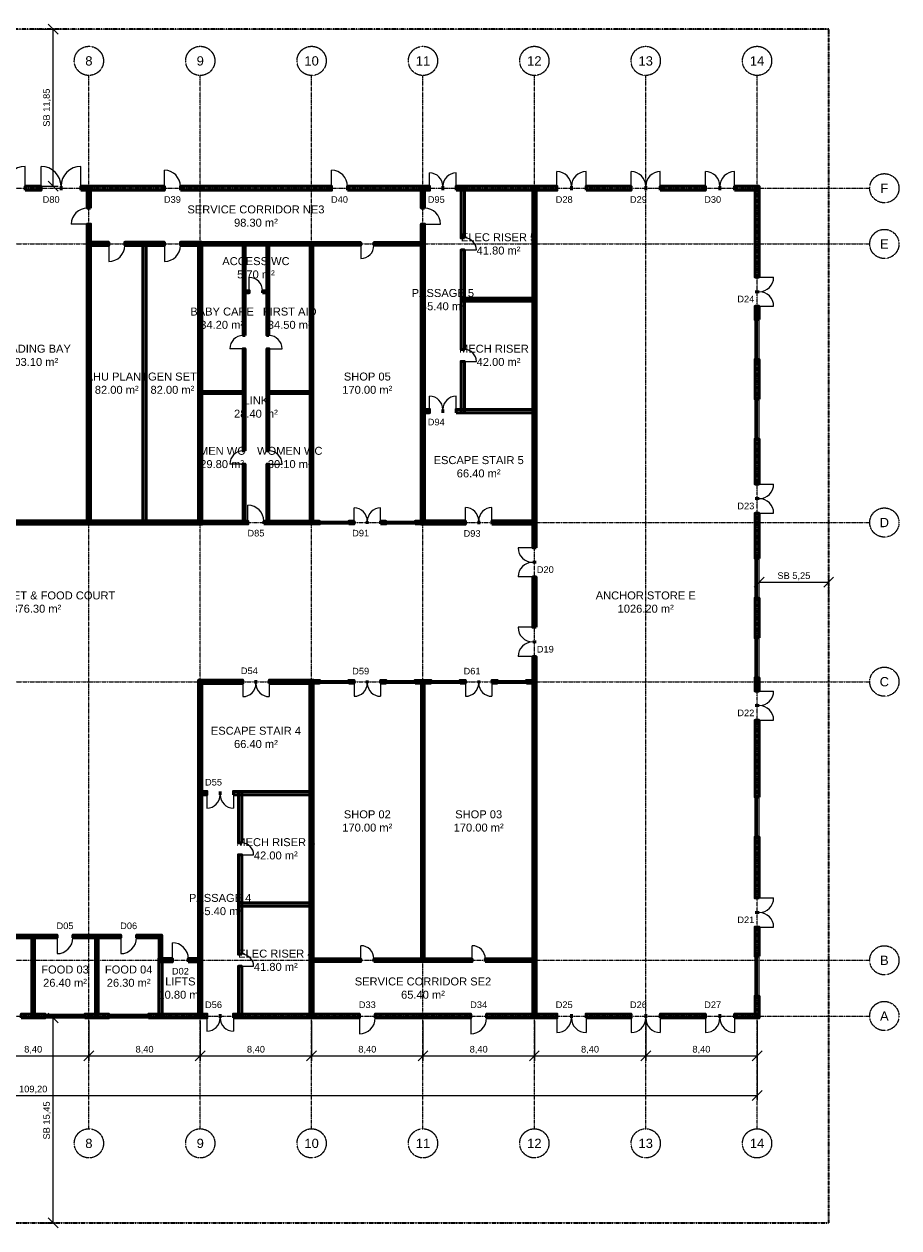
# Model space of a CAD drawing. Header units: millimetres. Extents: x -5300 to 125300, y -375 to 90375.
# Tile 2 of 2: x 59310 to 125300, y -375 to 90375. Entities that reach past the tile are written whole.
import ezdxf
from ezdxf.enums import TextEntityAlignment as Align

# ---------------------------------------------------------------- set-up
doc = ezdxf.new("R2010")
doc.units = ezdxf.units.MM
doc.linetypes.add('CENTER', pattern=[5.08, 3.175, -0.635, 0.635, -0.635])
doc.linetypes.add('PHANTOM', pattern=[6.35, 3.175, -0.635, 0.635, -0.635, 0.635, -0.635])
for name, color, linetype, lineweight in [('A-ACHSEN', 1, 'CENTER', 13), ('A-FENSTER', 5, 'Continuous', 25), ('A-LAGEPLAN-GRENZE', 1, 'PHANTOM', 35), ('A-MASS', 1, 'Continuous', 18), ('A-OEFFNUNG-NR', 2, 'Continuous', 18), ('A-RAUM-STEMPEL', 2, 'Continuous', 18), ('A-SCHRAFFUR', 8, 'Continuous', 9), ('A-TUER', 3, 'Continuous', 25), ('A-WAND-TRAG', 7, 'Continuous', 50)]:
    doc.layers.add(name, color=color, linetype=linetype, lineweight=lineweight)
doc.styles.add('DE-ARIAL', font='arial.ttf')
doc.dimstyles.new('DE-100-M', dxfattribs={"dimscale": 250, "dimtxt": 2, "dimasz": 1.5, "dimexe": 1.5, "dimexo": 1.5, "dimgap": 0.8, "dimtad": 1, "dimlfac": 0.001, "dimzin": 0, "dimtxsty": 'DE-ARIAL', "dimtsz": 1.5, "dimcen": 2.5, "dimclrd": 256, "dimclre": 256, "dimclrt": 256, "dimazin": 3, "dimtfac": 1, "dimtmove": 0, "dimatfit": 3})

msp = doc.modelspace()

# ---------------------------------------------------------------- hatches: boundary and pattern name
at = {"layer": 'A-SCHRAFFUR'}
for points in [[(59400, 77850), (60600, 77850), (60600, 78150), (59400, 78150)], [(63600, 77850), (69900, 77850), (69900, 78150), (63600, 78150)], [(64325, 76500), (64325, 78125), (64075, 78125), (64075, 76500)], [(71100, 77850), (82500, 77850), (82500, 78150), (71100, 78150)], [(83700, 77850), (89900, 77850), (89900, 78150), (83700, 78150)], [(89525, 76500), (89525, 78125), (89275, 78125), (89275, 76500)], [(91900, 77850), (99500, 77850), (99500, 78150), (91900, 78150)], [(92525, 74250), (92525, 78125), (92275, 78125), (92275, 74250)], [(97925, 50900), (97925, 78125), (97675, 78125), (97675, 50900)], [(101700, 77850), (105100, 77850), (105100, 78150), (101700, 78150)], [(107300, 77850), (110700, 77850), (110700, 78150), (107300, 78150)], [(112900, 77850), (114750, 77850), (114750, 78150), (112900, 78150)], [(114750, 71300), (114750, 78150), (114450, 78150), (114450, 71300)], [(64325, 52675), (64325, 75300), (64075, 75300), (64075, 52675)], [(89525, 52675), (89525, 75300), (89275, 75300), (89275, 52675)], [(64075, 73675), (65700, 73675), (65700, 73925), (64075, 73925)], [(66900, 73675), (69900, 73675), (69900, 73925), (66900, 73925)], [(68525, 52675), (68525, 73925), (68275, 73925), (68275, 52675)], [(71100, 73675), (72725, 73675), (72725, 73925), (71100, 73925)], [(72725, 52675), (72725, 73925), (72475, 73925), (72475, 52675)], [(72500, 73700), (84700, 73700), (84700, 73900), (72500, 73900)], [(75975, 66900), (75975, 73875), (75825, 73875), (75825, 66900)], [(77775, 66900), (77775, 73875), (77625, 73875), (77625, 66900)], [(81100, 52700), (81100, 73900), (80900, 73900), (80900, 52700)], [(85700, 73700), (89500, 73700), (89500, 73900), (85700, 73900)], [(92525, 65850), (92525, 73350), (92275, 73350), (92275, 65850)], [(75825, 70125), (76300, 70125), (76300, 70275), (75825, 70275)], [(77300, 70125), (77775, 70125), (77775, 70275), (77300, 70275)], [(92275, 69475), (97925, 69475), (97925, 69725), (92275, 69725)], [(114750, 68100), (114750, 69100), (114450, 69100), (114450, 68100)], [(75975, 58200), (75975, 65900), (75825, 65900), (75825, 58200)], [(77775, 58200), (77775, 65900), (77625, 65900), (77625, 58200)], [(92525, 61075), (92525, 64950), (92275, 64950), (92275, 61075)], [(114750, 62100), (114750, 65100), (114450, 65100), (114450, 62100)], [(72525, 62525), (75975, 62525), (75975, 62675), (72525, 62675)], [(77625, 62525), (81075, 62525), (81075, 62675), (77625, 62675)], [(89275, 61075), (89900, 61075), (89900, 61325), (89275, 61325)], [(91900, 61075), (97925, 61075), (97925, 61325), (91900, 61325)], [(114750, 55700), (114750, 59100), (114450, 59100), (114450, 55700)], [(75975, 52725), (75975, 57200), (75825, 57200), (75825, 52725)], [(77775, 52725), (77775, 57200), (77625, 57200), (77625, 52725)], [(47275, 52675), (72725, 52675), (72725, 52925), (47275, 52925)], [(72500, 52700), (76200, 52700), (76200, 52900), (72500, 52900)], [(77400, 52700), (81600, 52700), (81600, 52900), (77400, 52900)], [(83800, 52700), (84200, 52700), (84200, 52900), (83800, 52900)], [(86200, 52700), (86600, 52700), (86600, 52900), (86200, 52900)], [(88800, 52700), (89500, 52700), (89500, 52900), (88800, 52900)], [(89275, 52675), (92600, 52675), (92600, 52925), (89275, 52925)], [(94600, 52675), (97925, 52675), (97925, 52925), (94600, 52925)], [(114750, 50100), (114750, 53500), (114450, 53500), (114450, 50100)], [(97925, 44900), (97925, 48700), (97675, 48700), (97675, 44900)], [(114750, 44100), (114750, 47100), (114450, 47100), (114450, 44100)], [(97925, 15475), (97925, 42700), (97675, 42700), (97675, 15475)], [(72475, 40675), (75800, 40675), (75800, 40925), (72475, 40925)], [(72725, 15475), (72725, 40925), (72475, 40925), (72475, 15475)], [(77800, 40675), (81125, 40675), (81125, 40925), (77800, 40925)], [(81125, 15475), (81125, 40925), (80875, 40925), (80875, 15475)], [(80900, 40700), (81600, 40700), (81600, 40900), (80900, 40900)], [(83800, 40700), (84200, 40700), (84200, 40900), (83800, 40900)], [(86200, 40700), (86600, 40700), (86600, 40900), (86200, 40900)], [(88800, 40700), (90000, 40700), (90000, 40900), (88800, 40900)], [(89500, 19700), (89500, 40900), (89300, 40900), (89300, 19700)], [(92200, 40700), (92600, 40700), (92600, 40900), (92200, 40900)], [(94600, 40700), (95000, 40700), (95000, 40900), (94600, 40900)], [(97200, 40700), (97900, 40700), (97900, 40900), (97200, 40900)], [(114750, 40100), (114750, 41100), (114450, 41100), (114450, 40100)], [(114750, 32100), (114750, 37900), (114450, 37900), (114450, 32100)], [(72475, 32275), (73100, 32275), (73100, 32525), (72475, 32525)], [(75100, 32275), (81125, 32275), (81125, 32525), (75100, 32525)], [(75725, 28650), (75725, 32525), (75475, 32525), (75475, 28650)], [(114750, 24500), (114750, 29100), (114450, 29100), (114450, 24500)], [(75725, 20250), (75725, 27750), (75475, 27750), (75475, 20250)], [(75475, 23875), (81125, 23875), (81125, 24125), (75475, 24125)], [(114750, 20100), (114750, 22300), (114450, 22300), (114450, 20100)], [(58200, 21500), (61800, 21500), (61800, 21700), (58200, 21700)], [(60100, 15500), (60100, 21700), (59900, 21700), (59900, 15500)], [(63000, 21500), (66600, 21500), (66600, 21700), (63000, 21700)], [(64900, 15500), (64900, 21700), (64700, 21700), (64700, 15500)], [(67800, 21500), (69700, 21500), (69700, 21700), (67800, 21700)], [(69700, 19700), (69700, 21700), (69500, 21700), (69500, 19700)], [(69475, 19675), (70500, 19675), (70500, 19925), (69475, 19925)], [(69725, 15475), (69725, 19925), (69475, 19925), (69475, 15475)], [(71700, 19675), (72725, 19675), (72725, 19925), (71700, 19925)], [(75725, 15475), (75725, 19350), (75475, 19350), (75475, 15475)], [(80900, 19700), (84700, 19700), (84700, 19900), (80900, 19900)], [(85700, 19700), (93100, 19700), (93100, 19900), (85700, 19900)], [(94100, 19700), (97900, 19700), (97900, 19900), (94100, 19900)], [(114750, 15450), (114750, 17100), (114450, 17100), (114450, 15450)], [(59100, 15450), (60900, 15450), (60900, 15750), (59100, 15750)], [(63900, 15450), (65700, 15450), (65700, 15750), (63900, 15750)], [(68700, 15450), (73100, 15450), (73100, 15750), (68700, 15750)], [(75100, 15450), (84600, 15450), (84600, 15750), (75100, 15750)], [(85800, 15450), (93000, 15450), (93000, 15750), (85800, 15750)], [(94200, 15450), (99500, 15450), (99500, 15750), (94200, 15750)], [(101700, 15450), (105100, 15450), (105100, 15750), (101700, 15750)], [(107300, 15450), (110700, 15450), (110700, 15750), (107300, 15750)], [(112900, 15450), (114750, 15450), (114750, 15750), (112900, 15750)]]:
    msp.add_hatch(color=256, dxfattribs=at).paths.add_polyline_path(points)

# ---------------------------------------------------------------- linework, layer by layer
at = {"layer": 'A-ACHSEN'}
for p, q in [((64200, 7100), (64200, 86500)), ((72600, 7100), (72600, 86500)), ((81000, 7100), (81000, 86500)), ((89400, 7100), (89400, 86500)), ((97800, 7100), (97800, 86500)), ((106200, 7100), (106200, 86500)), ((114600, 7100), (114600, 86500)), ((-3100, 78000), (123100, 78000)), ((-3100, 73800), (123100, 73800)), ((-3100, 52800), (123100, 52800)), ((-3100, 40800), (123100, 40800)), ((-3100, 19800), (123100, 19800)), ((-3100, 15600), (123100, 15600))]:
    msp.add_line(p, q, dxfattribs=at)
for centre in [(64200, 87600), (72600, 87600), (81000, 87600), (89400, 87600), (97800, 87600), (106200, 87600), (114600, 87600), (124200, 78000), (124200, 73800), (124200, 52800), (124200, 40800), (124200, 19800), (124200, 15600), (64200, 6000), (72600, 6000), (81000, 6000), (89400, 6000), (97800, 6000), (106200, 6000), (114600, 6000)]:
    msp.add_circle(centre, 1100, dxfattribs=at)
at = {"layer": 'A-FENSTER'}
for p, q in [((114450, 65100), (114450, 68100)), ((114562.5, 65100), (114562.5, 68100)), ((114637.5, 65100), (114637.5, 68100)), ((114750, 65100), (114750, 68100)), ((114450, 59100), (114450, 62100)), ((114562.5, 59100), (114562.5, 62100)), ((114637.5, 59100), (114637.5, 62100)), ((114750, 59100), (114750, 62100)), ((81600, 52900), (83800, 52900)), ((81600, 52825), (83800, 52825)), ((81600, 52775), (83800, 52775)), ((81600, 52700), (83800, 52700)), ((86600, 52900), (88800, 52900)), ((86600, 52825), (88800, 52825)), ((86600, 52775), (88800, 52775)), ((86600, 52700), (88800, 52700)), ((114450, 47100), (114450, 50100)), ((114562.5, 47100), (114562.5, 50100)), ((114637.5, 47100), (114637.5, 50100)), ((114750, 47100), (114750, 50100)), ((114450, 41100), (114450, 44100)), ((114562.5, 41100), (114562.5, 44100)), ((114637.5, 41100), (114637.5, 44100)), ((114750, 41100), (114750, 44100)), ((81600, 40900), (83800, 40900)), ((86600, 40900), (88800, 40900)), ((90000, 40900), (92200, 40900)), ((95000, 40900), (97200, 40900)), ((81600, 40825), (83800, 40825)), ((81600, 40775), (83800, 40775)), ((81600, 40700), (83800, 40700)), ((86600, 40825), (88800, 40825)), ((86600, 40775), (88800, 40775)), ((86600, 40700), (88800, 40700)), ((90000, 40825), (92200, 40825)), ((90000, 40775), (92200, 40775)), ((90000, 40700), (92200, 40700)), ((95000, 40825), (97200, 40825)), ((95000, 40775), (97200, 40775)), ((95000, 40700), (97200, 40700)), ((114450, 29100), (114450, 32100)), ((114562.5, 29100), (114562.5, 32100)), ((114637.5, 29100), (114637.5, 32100)), ((114750, 29100), (114750, 32100)), ((114450, 17100), (114450, 20100)), ((114562.5, 17100), (114562.5, 20100)), ((114637.5, 17100), (114637.5, 20100)), ((114750, 17100), (114750, 20100)), ((60900, 15750), (63900, 15750)), ((60900, 15637.5), (63900, 15637.5)), ((60900, 15562.5), (63900, 15562.5)), ((60900, 15450), (63900, 15450)), ((65700, 15750), (68700, 15750)), ((65700, 15637.5), (68700, 15637.5)), ((65700, 15562.5), (68700, 15562.5)), ((65700, 15450), (68700, 15450))]:
    msp.add_line(p, q, dxfattribs=at)
at = {"layer": 'A-LAGEPLAN-GRENZE'}
msp.add_lwpolyline([(0, 0), (120000, 0), (120000, 90000), (0, 90000)], close=True, dxfattribs=at)
at = {"layer": 'A-TUER'}
for p, q in [((59400, 78150), (59400, 79650)), ((60600, 78150), (60600, 79650)), ((63600, 78150), (63600, 79650)), ((69900, 78150), (69900, 79350)), ((82500, 78150), (82500, 79350)), ((89900, 78150), (89900, 79150)), ((91900, 78150), (91900, 79150)), ((99500, 78150), (99500, 79250)), ((101700, 78150), (101700, 79250)), ((105100, 78150), (105100, 79250)), ((107300, 78150), (107300, 79250)), ((110700, 78150), (110700, 79250)), ((112900, 78150), (112900, 79250)), ((64075, 75300), (62875, 75300)), ((89525, 75300), (90725, 75300)), ((65700, 73675), (65700, 72475)), ((69900, 73675), (69900, 72475)), ((84700, 73700), (84700, 72700)), ((92525, 73350), (93425, 73350)), ((76300, 70275), (76300, 71275)), ((114750, 71300), (115850, 71300)), ((114750, 69100), (115850, 69100)), ((75825, 65900), (74825, 65900)), ((77775, 65900), (78775, 65900)), ((92525, 64950), (93425, 64950)), ((89900, 61325), (89900, 62325)), ((91900, 61325), (91900, 62325)), ((75825, 57200), (74825, 57200)), ((77775, 57200), (78775, 57200)), ((114750, 55700), (115850, 55700)), ((76200, 52900), (76200, 54100)), ((84200, 52900), (84200, 53900)), ((86200, 52900), (86200, 53900)), ((92600, 52925), (92600, 53925)), ((94600, 52925), (94600, 53925)), ((114750, 53500), (115850, 53500)), ((97675, 50900), (96575, 50900)), ((97675, 48700), (96575, 48700)), ((97675, 44900), (96575, 44900)), ((97675, 42700), (96575, 42700)), ((75800, 40675), (75800, 39675)), ((77800, 40675), (77800, 39675)), ((84200, 40700), (84200, 39700)), ((86200, 40700), (86200, 39700)), ((92600, 40700), (92600, 39700)), ((94600, 40700), (94600, 39700)), ((114750, 40100), (115850, 40100)), ((114750, 37900), (115850, 37900)), ((73100, 32275), (73100, 31275)), ((75100, 32275), (75100, 31275)), ((75725, 27750), (76625, 27750)), ((114750, 24500), (115850, 24500)), ((114750, 22300), (115850, 22300)), ((61800, 21500), (61800, 20300)), ((66600, 21500), (66600, 20300)), ((70500, 19925), (70500, 21125)), ((84700, 19900), (84700, 20900)), ((93100, 19900), (93100, 20900)), ((75725, 19350), (76625, 19350)), ((73100, 15450), (73100, 14450)), ((75100, 15450), (75100, 14450)), ((84600, 15450), (84600, 14250)), ((93000, 15450), (93000, 14250)), ((99500, 15450), (99500, 14350)), ((101700, 15450), (101700, 14350)), ((105100, 15450), (105100, 14350)), ((107300, 15450), (107300, 14350)), ((110700, 15450), (110700, 14350)), ((112900, 15450), (112900, 14350))]:
    msp.add_line(p, q, dxfattribs=at)
for centre, radius, start, end in [((59400, 78150), 1500, 90, 180), ((60600, 78150), 1500, 0, 90), ((63600, 78150), 1500, 90, 180), ((69900, 78150), 1200, 0, 90), ((82500, 78150), 1200, 0, 90), ((89900, 78150), 1000, 0, 90), ((91900, 78150), 1000, 90, 180), ((99500, 78150), 1100, 0, 90), ((101700, 78150), 1100, 90, 180), ((105100, 78150), 1100, 0, 90), ((107300, 78150), 1100, 90, 180), ((110700, 78150), 1100, 0, 90), ((112900, 78150), 1100, 90, 180), ((64075, 75300), 1200, 90, 180), ((89525, 75300), 1200, 0, 90), ((65700, 73675), 1200, -90, 0), ((69900, 73675), 1200, -90, 0), ((84700, 73700), 1000, -90, 0), ((92525, 73350), 900, 0, 90), ((76300, 70275), 1000, 0, 90), ((114750, 71300), 1100, -90, 0), ((114750, 69100), 1100, 0, 90), ((75825, 65900), 1000, 90, 180), ((77775, 65900), 1000, 0, 90), ((92525, 64950), 900, 0, 90), ((89900, 61325), 1000, 0, 90), ((91900, 61325), 1000, 90, 180), ((75825, 57200), 1000, 90, 180), ((77775, 57200), 1000, 0, 90), ((114750, 55700), 1100, -90, 0), ((114750, 53500), 1100, 0, 90), ((76200, 52900), 1200, 0, 90), ((84200, 52900), 1000, 0, 90), ((86200, 52900), 1000, 90, 180), ((92600, 52925), 1000, 0, 90), ((94600, 52925), 1000, 90, 180), ((97675, 50900), 1100, 180, -90), ((97675, 48700), 1100, 90, 180), ((97675, 44900), 1100, 180, -90), ((97675, 42700), 1100, 90, 180), ((75800, 40675), 1000, -90, 0), ((77800, 40675), 1000, 180, -90), ((84200, 40700), 1000, -90, 0), ((86200, 40700), 1000, 180, -90), ((92600, 40700), 1000, -90, 0), ((94600, 40700), 1000, 180, -90), ((114750, 40100), 1100, -90, 0), ((114750, 37900), 1100, 0, 90), ((73100, 32275), 1000, -90, 0), ((75100, 32275), 1000, 180, -90), ((75725, 27750), 900, 0, 90), ((114750, 24500), 1100, -90, 0), ((114750, 22300), 1100, 0, 90), ((61800, 21500), 1200, -90, 0), ((66600, 21500), 1200, -90, 0), ((70500, 19925), 1200, 0, 90), ((84700, 19900), 1000, 0, 90), ((93100, 19900), 1000, 0, 90), ((75725, 19350), 900, 0, 90), ((73100, 15450), 1000, -90, 0), ((75100, 15450), 1000, 180, -90), ((84600, 15450), 1200, -90, 0), ((93000, 15450), 1200, -90, 0), ((99500, 15450), 1100, -90, 0), ((101700, 15450), 1100, 180, -90), ((105100, 15450), 1100, -90, 0), ((107300, 15450), 1100, 180, -90), ((110700, 15450), 1100, -90, 0), ((112900, 15450), 1100, 180, -90)]:
    msp.add_arc(centre, radius, start, end, dxfattribs=at)
at = {"layer": 'A-WAND-TRAG'}
for p, q in [((59400, 77850), (59400, 78150)), ((60600, 77850), (60600, 78150)), ((62100, 77850), (62100, 78150)), ((62100, 77850), (62100, 78150)), ((63600, 77850), (63600, 78150)), ((69900, 77850), (69900, 78150)), ((71100, 77850), (71100, 78150)), ((82500, 77850), (82500, 78150)), ((83700, 77850), (83700, 78150)), ((89900, 77850), (89900, 78150)), ((90900, 77850), (90900, 78150)), ((90900, 77850), (90900, 78150)), ((91900, 77850), (91900, 78150)), ((99500, 77850), (99500, 78150)), ((100600, 77850), (100600, 78150)), ((100600, 77850), (100600, 78150)), ((101700, 77850), (101700, 78150)), ((105100, 77850), (105100, 78150)), ((106200, 77850), (106200, 78150)), ((106200, 77850), (106200, 78150)), ((107300, 77850), (107300, 78150)), ((110700, 77850), (110700, 78150)), ((111800, 77850), (111800, 78150)), ((111800, 77850), (111800, 78150)), ((112900, 77850), (112900, 78150)), ((64325, 76500), (64075, 76500)), ((89525, 76500), (89275, 76500)), ((64325, 75300), (64075, 75300)), ((89525, 75300), (89275, 75300)), ((65700, 73675), (65700, 73925)), ((66900, 73675), (66900, 73925)), ((69900, 73675), (69900, 73925)), ((71100, 73675), (71100, 73925)), ((84700, 73700), (84700, 73900)), ((85700, 73700), (85700, 73900)), ((92525, 74250), (92275, 74250)), ((92525, 73350), (92275, 73350)), ((114750, 71300), (114450, 71300)), ((76300, 70125), (76300, 70275)), ((77300, 70125), (77300, 70275)), ((114750, 70200), (114450, 70200)), ((114750, 70200), (114450, 70200)), ((114750, 69100), (114450, 69100)), ((114750, 68100), (114450, 68100)), ((75975, 66900), (75825, 66900)), ((77775, 66900), (77625, 66900)), ((75975, 65900), (75825, 65900)), ((77775, 65900), (77625, 65900)), ((92525, 65850), (92275, 65850)), ((92525, 64950), (92275, 64950)), ((114750, 65100), (114450, 65100)), ((114750, 62100), (114450, 62100)), ((89900, 61075), (89900, 61325)), ((90900, 61075), (90900, 61325)), ((90900, 61075), (90900, 61325)), ((91900, 61075), (91900, 61325)), ((114750, 59100), (114450, 59100)), ((75975, 58200), (75825, 58200)), ((77775, 58200), (77625, 58200)), ((75975, 57200), (75825, 57200)), ((77775, 57200), (77625, 57200)), ((114750, 55700), (114450, 55700)), ((114750, 54600), (114450, 54600)), ((114750, 54600), (114450, 54600)), ((76200, 52700), (76200, 52900)), ((77400, 52700), (77400, 52900)), ((81600, 52700), (81600, 52900)), ((83800, 52700), (83800, 52900)), ((84200, 52700), (84200, 52900)), ((85200, 52700), (85200, 52900)), ((85200, 52700), (85200, 52900)), ((86200, 52700), (86200, 52900)), ((86600, 52700), (86600, 52900)), ((88800, 52700), (88800, 52900)), ((92600, 52675), (92600, 52925)), ((93600, 52675), (93600, 52925)), ((93600, 52675), (93600, 52925)), ((94600, 52675), (94600, 52925)), ((114750, 53500), (114450, 53500)), ((97925, 50900), (97675, 50900)), ((114750, 50100), (114450, 50100)), ((97925, 49800), (97675, 49800)), ((97925, 49800), (97675, 49800)), ((97925, 48700), (97675, 48700)), ((114750, 47100), (114450, 47100)), ((97925, 44900), (97675, 44900)), ((97925, 43800), (97675, 43800)), ((97925, 43800), (97675, 43800)), ((114750, 44100), (114450, 44100)), ((97925, 42700), (97675, 42700)), ((75800, 40675), (75800, 40925)), ((76800, 40675), (76800, 40925)), ((76800, 40675), (76800, 40925)), ((77800, 40675), (77800, 40925)), ((81600, 40700), (81600, 40900)), ((83800, 40700), (83800, 40900)), ((84200, 40700), (84200, 40900)), ((85200, 40700), (85200, 40900)), ((85200, 40700), (85200, 40900)), ((86200, 40700), (86200, 40900)), ((86600, 40700), (86600, 40900)), ((88800, 40700), (88800, 40900)), ((90000, 40700), (90000, 40900)), ((92200, 40700), (92200, 40900)), ((92600, 40700), (92600, 40900)), ((93600, 40700), (93600, 40900)), ((93600, 40700), (93600, 40900)), ((94600, 40700), (94600, 40900)), ((95000, 40700), (95000, 40900)), ((97200, 40700), (97200, 40900)), ((114750, 41100), (114450, 41100)), ((114750, 40100), (114450, 40100)), ((114750, 39000), (114450, 39000)), ((114750, 39000), (114450, 39000)), ((114750, 37900), (114450, 37900)), ((73100, 32275), (73100, 32525)), ((74100, 32275), (74100, 32525)), ((74100, 32275), (74100, 32525)), ((75100, 32275), (75100, 32525)), ((114750, 32100), (114450, 32100)), ((114750, 29100), (114450, 29100)), ((75725, 28650), (75475, 28650)), ((75725, 27750), (75475, 27750)), ((114750, 24500), (114450, 24500)), ((114750, 23400), (114450, 23400)), ((114750, 23400), (114450, 23400)), ((114750, 22300), (114450, 22300)), ((61800, 21500), (61800, 21700)), ((63000, 21500), (63000, 21700)), ((66600, 21500), (66600, 21700)), ((67800, 21500), (67800, 21700)), ((75725, 20250), (75475, 20250)), ((114750, 20100), (114450, 20100)), ((70500, 19675), (70500, 19925)), ((71700, 19675), (71700, 19925)), ((75725, 19350), (75475, 19350)), ((84700, 19700), (84700, 19900)), ((85700, 19700), (85700, 19900)), ((93100, 19700), (93100, 19900)), ((94100, 19700), (94100, 19900)), ((114750, 17100), (114450, 17100)), ((60900, 15450), (60900, 15750)), ((63900, 15450), (63900, 15750)), ((65700, 15450), (65700, 15750)), ((68700, 15450), (68700, 15750)), ((73100, 15450), (73100, 15750)), ((74100, 15450), (74100, 15750)), ((74100, 15450), (74100, 15750)), ((75100, 15450), (75100, 15750)), ((84600, 15450), (84600, 15750)), ((85800, 15450), (85800, 15750)), ((93000, 15450), (93000, 15750)), ((94200, 15450), (94200, 15750)), ((99500, 15450), (99500, 15750)), ((100600, 15450), (100600, 15750)), ((100600, 15450), (100600, 15750)), ((101700, 15450), (101700, 15750)), ((105100, 15450), (105100, 15750)), ((106200, 15450), (106200, 15750)), ((106200, 15450), (106200, 15750)), ((107300, 15450), (107300, 15750)), ((110700, 15450), (110700, 15750)), ((111800, 15450), (111800, 15750)), ((111800, 15450), (111800, 15750)), ((112900, 15450), (112900, 15750))]:
    msp.add_line(p, q, dxfattribs=at)
for points in [[(59400, 77850), (60600, 77850), (60600, 78150), (59400, 78150)], [(63600, 77850), (69900, 77850), (69900, 78150), (63600, 78150)], [(64325, 76500), (64325, 78125), (64075, 78125), (64075, 76500)], [(71100, 77850), (82500, 77850), (82500, 78150), (71100, 78150)], [(83700, 77850), (89900, 77850), (89900, 78150), (83700, 78150)], [(89525, 76500), (89525, 78125), (89275, 78125), (89275, 76500)], [(91900, 77850), (99500, 77850), (99500, 78150), (91900, 78150)], [(92525, 74250), (92525, 78125), (92275, 78125), (92275, 74250)], [(97925, 50900), (97925, 78125), (97675, 78125), (97675, 50900)], [(101700, 77850), (105100, 77850), (105100, 78150), (101700, 78150)], [(107300, 77850), (110700, 77850), (110700, 78150), (107300, 78150)], [(112900, 77850), (114750, 77850), (114750, 78150), (112900, 78150)], [(114750, 71300), (114750, 78150), (114450, 78150), (114450, 71300)], [(64325, 52675), (64325, 75300), (64075, 75300), (64075, 52675)], [(89525, 52675), (89525, 75300), (89275, 75300), (89275, 52675)], [(64075, 73675), (65700, 73675), (65700, 73925), (64075, 73925)], [(66900, 73675), (69900, 73675), (69900, 73925), (66900, 73925)], [(68525, 52675), (68525, 73925), (68275, 73925), (68275, 52675)], [(71100, 73675), (72725, 73675), (72725, 73925), (71100, 73925)], [(72725, 52675), (72725, 73925), (72475, 73925), (72475, 52675)], [(72500, 73700), (84700, 73700), (84700, 73900), (72500, 73900)], [(75975, 66900), (75975, 73875), (75825, 73875), (75825, 66900)], [(77775, 66900), (77775, 73875), (77625, 73875), (77625, 66900)], [(81100, 52700), (81100, 73900), (80900, 73900), (80900, 52700)], [(85700, 73700), (89500, 73700), (89500, 73900), (85700, 73900)], [(92525, 65850), (92525, 73350), (92275, 73350), (92275, 65850)], [(75825, 70125), (76300, 70125), (76300, 70275), (75825, 70275)], [(77300, 70125), (77775, 70125), (77775, 70275), (77300, 70275)], [(92275, 69475), (97925, 69475), (97925, 69725), (92275, 69725)], [(114750, 68100), (114750, 69100), (114450, 69100), (114450, 68100)], [(75975, 58200), (75975, 65900), (75825, 65900), (75825, 58200)], [(77775, 58200), (77775, 65900), (77625, 65900), (77625, 58200)], [(92525, 61075), (92525, 64950), (92275, 64950), (92275, 61075)], [(114750, 62100), (114750, 65100), (114450, 65100), (114450, 62100)], [(72525, 62525), (75975, 62525), (75975, 62675), (72525, 62675)], [(77625, 62525), (81075, 62525), (81075, 62675), (77625, 62675)], [(89275, 61075), (89900, 61075), (89900, 61325), (89275, 61325)], [(91900, 61075), (97925, 61075), (97925, 61325), (91900, 61325)], [(114750, 55700), (114750, 59100), (114450, 59100), (114450, 55700)], [(75975, 52725), (75975, 57200), (75825, 57200), (75825, 52725)], [(77775, 52725), (77775, 57200), (77625, 57200), (77625, 52725)], [(47275, 52675), (72725, 52675), (72725, 52925), (47275, 52925)], [(72500, 52700), (76200, 52700), (76200, 52900), (72500, 52900)], [(77400, 52700), (81600, 52700), (81600, 52900), (77400, 52900)], [(83800, 52700), (84200, 52700), (84200, 52900), (83800, 52900)], [(86200, 52700), (86600, 52700), (86600, 52900), (86200, 52900)], [(88800, 52700), (89500, 52700), (89500, 52900), (88800, 52900)], [(89275, 52675), (92600, 52675), (92600, 52925), (89275, 52925)], [(94600, 52675), (97925, 52675), (97925, 52925), (94600, 52925)], [(114750, 50100), (114750, 53500), (114450, 53500), (114450, 50100)], [(97925, 44900), (97925, 48700), (97675, 48700), (97675, 44900)], [(114750, 44100), (114750, 47100), (114450, 47100), (114450, 44100)], [(97925, 15475), (97925, 42700), (97675, 42700), (97675, 15475)], [(72475, 40675), (75800, 40675), (75800, 40925), (72475, 40925)], [(72725, 15475), (72725, 40925), (72475, 40925), (72475, 15475)], [(77800, 40675), (81125, 40675), (81125, 40925), (77800, 40925)], [(81125, 15475), (81125, 40925), (80875, 40925), (80875, 15475)], [(80900, 40700), (81600, 40700), (81600, 40900), (80900, 40900)], [(83800, 40700), (84200, 40700), (84200, 40900), (83800, 40900)], [(86200, 40700), (86600, 40700), (86600, 40900), (86200, 40900)], [(88800, 40700), (90000, 40700), (90000, 40900), (88800, 40900)], [(89500, 19700), (89500, 40900), (89300, 40900), (89300, 19700)], [(92200, 40700), (92600, 40700), (92600, 40900), (92200, 40900)], [(94600, 40700), (95000, 40700), (95000, 40900), (94600, 40900)], [(97200, 40700), (97900, 40700), (97900, 40900), (97200, 40900)], [(114750, 40100), (114750, 41100), (114450, 41100), (114450, 40100)], [(114750, 32100), (114750, 37900), (114450, 37900), (114450, 32100)], [(72475, 32275), (73100, 32275), (73100, 32525), (72475, 32525)], [(75100, 32275), (81125, 32275), (81125, 32525), (75100, 32525)], [(75725, 28650), (75725, 32525), (75475, 32525), (75475, 28650)], [(114750, 24500), (114750, 29100), (114450, 29100), (114450, 24500)], [(75725, 20250), (75725, 27750), (75475, 27750), (75475, 20250)], [(75475, 23875), (81125, 23875), (81125, 24125), (75475, 24125)], [(114750, 20100), (114750, 22300), (114450, 22300), (114450, 20100)], [(58200, 21500), (61800, 21500), (61800, 21700), (58200, 21700)], [(60100, 15500), (60100, 21700), (59900, 21700), (59900, 15500)], [(63000, 21500), (66600, 21500), (66600, 21700), (63000, 21700)], [(64900, 15500), (64900, 21700), (64700, 21700), (64700, 15500)], [(67800, 21500), (69700, 21500), (69700, 21700), (67800, 21700)], [(69700, 19700), (69700, 21700), (69500, 21700), (69500, 19700)], [(69475, 19675), (70500, 19675), (70500, 19925), (69475, 19925)], [(69725, 15475), (69725, 19925), (69475, 19925), (69475, 15475)], [(71700, 19675), (72725, 19675), (72725, 19925), (71700, 19925)], [(75725, 15475), (75725, 19350), (75475, 19350), (75475, 15475)], [(80900, 19700), (84700, 19700), (84700, 19900), (80900, 19900)], [(85700, 19700), (93100, 19700), (93100, 19900), (85700, 19900)], [(94100, 19700), (97900, 19700), (97900, 19900), (94100, 19900)], [(114750, 15450), (114750, 17100), (114450, 17100), (114450, 15450)], [(59100, 15450), (60900, 15450), (60900, 15750), (59100, 15750)], [(63900, 15450), (65700, 15450), (65700, 15750), (63900, 15750)], [(68700, 15450), (73100, 15450), (73100, 15750), (68700, 15750)], [(75100, 15450), (84600, 15450), (84600, 15750), (75100, 15750)], [(85800, 15450), (93000, 15450), (93000, 15750), (85800, 15750)], [(94200, 15450), (99500, 15450), (99500, 15750), (94200, 15750)], [(101700, 15450), (105100, 15450), (105100, 15750), (101700, 15750)], [(107300, 15450), (110700, 15450), (110700, 15750), (107300, 15750)], [(112900, 15450), (114750, 15450), (114750, 15750), (112900, 15750)]]:
    msp.add_lwpolyline(points, close=True, dxfattribs=at)

# ---------------------------------------------------------------- texts
at = {"layer": 'A-ACHSEN', "style": 'DE-ARIAL'}
for s, p in [('8', (64200, 87600)), ('9', (72600, 87600)), ('10', (81000, 87600)), ('11', (89400, 87600)), ('12', (97800, 87600)), ('13', (106200, 87600)), ('14', (114600, 87600)), ('F', (124200, 78000)), ('E', (124200, 73800)), ('D', (124200, 52800)), ('C', (124200, 40800)), ('B', (124200, 19800)), ('A', (124200, 15600)), ('8', (64200, 6000)), ('9', (72600, 6000)), ('10', (81000, 6000)), ('12', (97800, 6000)), ('13', (106200, 6000)), ('11', (89400, 6000)), ('14', (114600, 6000))]:
    msp.add_text(s, height=700, dxfattribs=at).set_placement(p, align=Align.MIDDLE_CENTER)
at = {"layer": 'A-OEFFNUNG-NR', "style": 'DE-ARIAL'}
for s, p in [('D80', (61350, 77150)), ('D39', (70500, 77150)), ('D40', (83100, 77150)), ('D95', (90400, 77150)), ('D28', (100050, 77150)), ('D29', (105650, 77150)), ('D30', (111250, 77150)), ('D24', (113750, 69650)), ('D94', (90400, 60375)), ('D23', (113750, 54050)), ('D85', (76800, 52000)), ('D91', (84700, 52000)), ('D93', (93100, 51975)), ('D20', (98625, 49250)), ('D19', (98625, 43250)), ('D54', (76300, 41625)), ('D59', (84700, 41600)), ('D61', (93100, 41600)), ('D22', (113750, 38450)), ('D55', (73600, 33225)), ('D21', (113750, 22850)), ('D05', (62400, 22400)), ('D06', (67200, 22400)), ('D02', (71100, 18975)), ('D56', (73600, 16450)), ('D33', (85200, 16450)), ('D34', (93600, 16450)), ('D25', (100050, 16450)), ('D26', (105650, 16450)), ('D27', (111250, 16450))]:
    msp.add_text(s, height=500, dxfattribs=at).set_placement(p, align=Align.MIDDLE_CENTER)
at = {"layer": 'A-RAUM-STEMPEL', "char_height": 600, "attachment_point": 5, "style": 'DE-ARIAL'}
for s, insert in [('SERVICE CORRIDOR NE3\\P98.30 m²', (76800, 75900)), ('ELEC RISER 5\\P41.80 m²', (95100, 73800)), ('ACCESS WC\\P5.70 m²', (76800, 72000)), ('PASSAGE 5\\P45.40 m²', (90900, 69600)), ('BABY CARE\\P34.20 m²', (74250, 68200)), ('FIRST AID\\P34.50 m²', (79350, 68200)), ('LOADING BAY\\P203.10 m²', (60000, 65400)), ('MECH RISER 5\\P42.00 m²', (95100, 65400)), ('AHU PLANT\\P82.00 m²', (66300, 63300)), ('GEN SET\\P82.00 m²', (70500, 63300)), ('SHOP 05\\P170.00 m²', (85200, 63300)), ('LINK\\P28.40 m²', (76800, 61500)), ('MEN WC\\P29.80 m²', (74250, 57700)), ('WOMEN WC\\P30.10 m²', (79350, 57700)), ('ESCAPE STAIR 5\\P66.40 m²', (93600, 57000)), ('MALL STREET & FOOD COURT\\P1376.30 m²', (60000, 46800)), ('ANCHOR STORE E\\P1026.20 m²', (106200, 46800)), ('ESCAPE STAIR 4\\P66.40 m²', (76800, 36600)), ('SHOP 02\\P170.00 m²', (85200, 30300)), ('SHOP 03\\P170.00 m²', (93600, 30300)), ('MECH RISER 4\\P42.00 m²', (78300, 28200)), ('PASSAGE 4\\P45.40 m²', (74100, 24000)), ('ELEC RISER 4\\P41.80 m²', (78300, 19800)), ('FOOD 03\\P26.40 m²', (62400, 18600)), ('FOOD 04\\P26.30 m²', (67200, 18600)), ('LIFTS\\P10.80 m²', (71100, 17700)), ('SERVICE CORRIDOR SE2\\P65.40 m²', (89400, 17700))]:
    msp.add_mtext(s, dxfattribs=dict(at, insert=insert))

# ---------------------------------------------------------------- dimensions: what is measured, and where the dimension line sits
at = {"layer": 'A-MASS'}
for base, p1, p2 in [((61500, 78150), (60000, 78150), (60000, 90000)), ((61500, 0), (60000, 0), (60000, 15450))]:
    msp.add_linear_dim(base=base, p1=p1, p2=p2, angle=90, text='SB <>', dimstyle='DE-100-M', dxfattribs=at).render()
msp.add_linear_dim(base=(114750, 48300), p1=(114750, 46800), p2=(120000, 46800), text='SB <>', dimstyle='DE-100-M', dxfattribs=at).render()
for base, p1, p2 in [((5400, 9600), (5400, 15600), (114600, 15600)), ((55800, 12600), (55800, 15600), (64200, 15600)), ((64200, 12600), (64200, 15600), (72600, 15600)), ((72600, 12600), (72600, 15600), (81000, 15600)), ((81000, 12600), (81000, 15600), (89400, 15600)), ((89400, 12600), (89400, 15600), (97800, 15600)), ((97800, 12600), (97800, 15600), (106200, 15600)), ((106200, 12600), (106200, 15600), (114600, 15600))]:
    msp.add_linear_dim(base=base, p1=p1, p2=p2, dimstyle='DE-100-M', dxfattribs=at).render()

doc.saveas('drawing.dxf')
